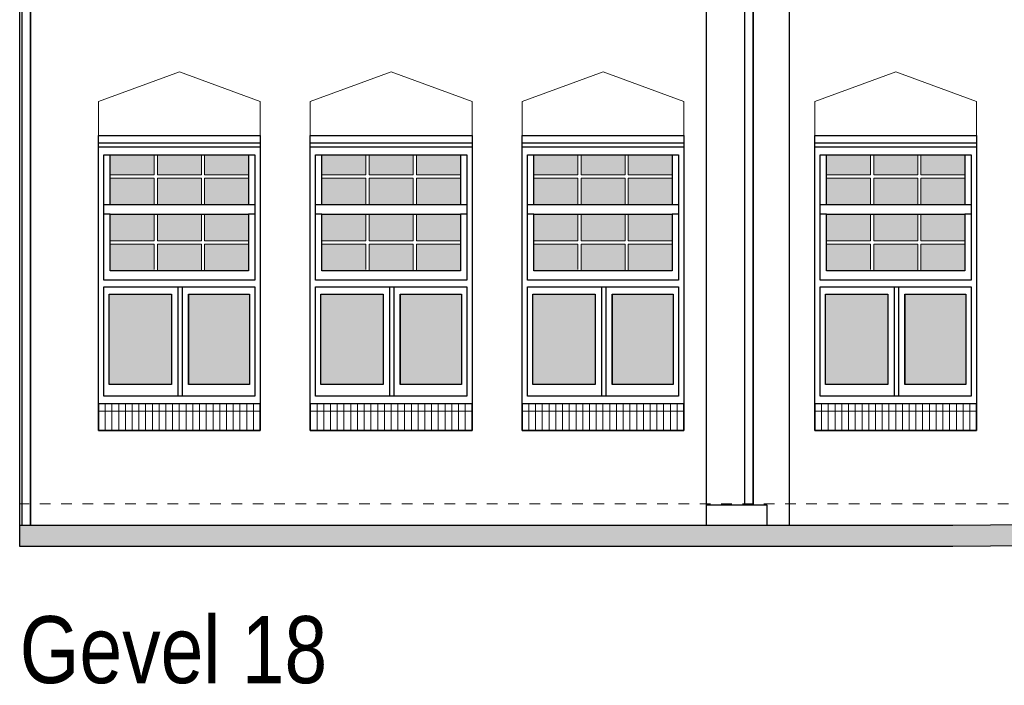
# Model space of a CAD drawing. Extents: x -59835 to 56084, y -767 to 223824.
# Tile 32 of 47: x -26000 to -16750, y 204698 to 210952. Entities that reach past the tile are written whole.
import ezdxf

# ---------------------------------------------------------------- set-up
doc = ezdxf.new("R2010")
doc.units = 0
doc.header["$MEASUREMENT"] = 0
doc.linetypes.add('DASHED', pattern=[200, 100, -100])
for name, color, linetype in [('101 - TEKSTEN', 7, 'Continuous'), ('102 - MAATVOERING', 7, 'Continuous'), ('21 - BUITENWANDEN', 92, 'Continuous'), ('31 - BUITENKOZIJNEN', 7, 'Continuous'), ('31.1 - ARCERING', 7, 'Continuous'), ('52 - AFVOERVOORZIENINGEN', 92, 'Continuous'), ('90 - TERREIN', 7, 'Continuous')]:
    doc.layers.add(name, color=color, linetype=linetype)

msp = doc.modelspace()

# ---------------------------------------------------------------- hatches: boundary and pattern name
at = {"layer": '31.1 - ARCERING', "linetype": 'Continuous', "lineweight": 5}
for points in [[(-25150, 209493), (-25150, 209683), (-24736.75, 209683), (-24736.75, 209493)], [(-25150, 209493), (-25150, 209683), (-24736.75, 209683), (-24736.75, 209493)], [(-24706.75, 209493), (-24706.75, 209683), (-24293.375, 209683), (-24293.375, 209493)], [(-24706.75, 209493), (-24706.75, 209683), (-24293.375, 209683), (-24293.375, 209493)], [(-24263.375, 209493), (-24263.375, 209683), (-23850, 209683), (-23850, 209493)], [(-24263.375, 209493), (-24263.375, 209683), (-23850, 209683), (-23850, 209493)], [(-23160, 209493), (-23160, 209683), (-22746.75, 209683), (-22746.75, 209493)], [(-23160, 209493), (-23160, 209683), (-22746.75, 209683), (-22746.75, 209493)], [(-22716.75, 209493), (-22716.75, 209683), (-22303.375, 209683), (-22303.375, 209493)], [(-22716.75, 209493), (-22716.75, 209683), (-22303.375, 209683), (-22303.375, 209493)], [(-22273.375, 209493), (-22273.375, 209683), (-21860, 209683), (-21860, 209493)], [(-22273.375, 209493), (-22273.375, 209683), (-21860, 209683), (-21860, 209493)], [(-21170, 209493), (-21170, 209683), (-20756.75, 209683), (-20756.75, 209493)], [(-21170, 209493), (-21170, 209683), (-20756.75, 209683), (-20756.75, 209493)], [(-20726.75, 209493), (-20726.75, 209683), (-20313.375, 209683), (-20313.375, 209493)], [(-20726.75, 209493), (-20726.75, 209683), (-20313.375, 209683), (-20313.375, 209493)], [(-20283.375, 209493), (-20283.375, 209683), (-19870, 209683), (-19870, 209493)], [(-20283.375, 209493), (-20283.375, 209683), (-19870, 209683), (-19870, 209493)], [(-18420, 209493), (-18420, 209683), (-18006.75, 209683), (-18006.75, 209493)], [(-18420, 209493), (-18420, 209683), (-18006.75, 209683), (-18006.75, 209493)], [(-17976.75, 209493), (-17976.75, 209683), (-17563.375, 209683), (-17563.375, 209493)], [(-17976.75, 209493), (-17976.75, 209683), (-17563.375, 209683), (-17563.375, 209493)], [(-17533.375, 209493), (-17533.375, 209683), (-17120, 209683), (-17120, 209493)], [(-17533.375, 209493), (-17533.375, 209683), (-17120, 209683), (-17120, 209493)], [(-25150, 209213), (-25150, 209463), (-24736.75, 209463), (-24736.75, 209213)], [(-25150, 209213), (-25150, 209463), (-24736.75, 209463), (-24736.75, 209213)], [(-24706.75, 209213), (-24706.75, 209463), (-24293.375, 209463), (-24293.375, 209213)], [(-24706.75, 209213), (-24706.75, 209463), (-24293.375, 209463), (-24293.375, 209213)], [(-24263.375, 209213), (-24263.375, 209463), (-23850.125, 209463), (-23850.125, 209213)], [(-24263.375, 209213), (-24263.375, 209463), (-23850.125, 209463), (-23850.125, 209213)], [(-23160, 209213), (-23160, 209463), (-22746.75, 209463), (-22746.75, 209213)], [(-23160, 209213), (-23160, 209463), (-22746.75, 209463), (-22746.75, 209213)], [(-22716.75, 209213), (-22716.75, 209463), (-22303.375, 209463), (-22303.375, 209213)], [(-22716.75, 209213), (-22716.75, 209463), (-22303.375, 209463), (-22303.375, 209213)], [(-22273.375, 209213), (-22273.375, 209463), (-21860.125, 209463), (-21860.125, 209213)], [(-22273.375, 209213), (-22273.375, 209463), (-21860.125, 209463), (-21860.125, 209213)], [(-21170, 209213), (-21170, 209463), (-20756.75, 209463), (-20756.75, 209213)], [(-21170, 209213), (-21170, 209463), (-20756.75, 209463), (-20756.75, 209213)], [(-20726.75, 209213), (-20726.75, 209463), (-20313.375, 209463), (-20313.375, 209213)], [(-20726.75, 209213), (-20726.75, 209463), (-20313.375, 209463), (-20313.375, 209213)], [(-20283.375, 209213), (-20283.375, 209463), (-19870.125, 209463), (-19870.125, 209213)], [(-20283.375, 209213), (-20283.375, 209463), (-19870.125, 209463), (-19870.125, 209213)], [(-18420, 209213), (-18420, 209463), (-18006.75, 209463), (-18006.75, 209213)], [(-18420, 209213), (-18420, 209463), (-18006.75, 209463), (-18006.75, 209213)], [(-17976.75, 209213), (-17976.75, 209463), (-17563.375, 209463), (-17563.375, 209213)], [(-17976.75, 209213), (-17976.75, 209463), (-17563.375, 209463), (-17563.375, 209213)], [(-17533.375, 209213), (-17533.375, 209463), (-17120.125, 209463), (-17120.125, 209213)], [(-17533.375, 209213), (-17533.375, 209463), (-17120.125, 209463), (-17120.125, 209213)], [(-25150, 208873), (-25150, 209123), (-24736.75, 209123), (-24736.75, 208873)], [(-25150, 208873), (-25150, 209123), (-24736.75, 209123), (-24736.75, 208873)], [(-24706.75, 208873), (-24706.75, 209123), (-24293.375, 209123), (-24293.375, 208873)], [(-24706.75, 208873), (-24706.75, 209123), (-24293.375, 209123), (-24293.375, 208873)], [(-24263.375, 208873), (-24263.375, 209123), (-23850, 209123), (-23850, 208873)], [(-24263.375, 208873), (-24263.375, 209123), (-23850, 209123), (-23850, 208873)], [(-23160, 208873), (-23160, 209123), (-22746.75, 209123), (-22746.75, 208873)], [(-23160, 208873), (-23160, 209123), (-22746.75, 209123), (-22746.75, 208873)], [(-22716.75, 208873), (-22716.75, 209123), (-22303.375, 209123), (-22303.375, 208873)], [(-22716.75, 208873), (-22716.75, 209123), (-22303.375, 209123), (-22303.375, 208873)], [(-22273.375, 208873), (-22273.375, 209123), (-21860, 209123), (-21860, 208873)], [(-22273.375, 208873), (-22273.375, 209123), (-21860, 209123), (-21860, 208873)], [(-21170, 208873), (-21170, 209123), (-20756.75, 209123), (-20756.75, 208873)], [(-21170, 208873), (-21170, 209123), (-20756.75, 209123), (-20756.75, 208873)], [(-20726.75, 208873), (-20726.75, 209123), (-20313.375, 209123), (-20313.375, 208873)], [(-20726.75, 208873), (-20726.75, 209123), (-20313.375, 209123), (-20313.375, 208873)], [(-20283.375, 208873), (-20283.375, 209123), (-19870, 209123), (-19870, 208873)], [(-20283.375, 208873), (-20283.375, 209123), (-19870, 209123), (-19870, 208873)], [(-18420, 208873), (-18420, 209123), (-18006.75, 209123), (-18006.75, 208873)], [(-18420, 208873), (-18420, 209123), (-18006.75, 209123), (-18006.75, 208873)], [(-17976.75, 208873), (-17976.75, 209123), (-17563.375, 209123), (-17563.375, 208873)], [(-17976.75, 208873), (-17976.75, 209123), (-17563.375, 209123), (-17563.375, 208873)], [(-17533.375, 208873), (-17533.375, 209123), (-17120, 209123), (-17120, 208873)], [(-17533.375, 208873), (-17533.375, 209123), (-17120, 209123), (-17120, 208873)], [(-25150, 208593), (-25150, 208843), (-24736.75, 208843), (-24736.75, 208593)], [(-25150, 208593), (-25150, 208843), (-24736.75, 208843), (-24736.75, 208593)], [(-24706.75, 208593), (-24706.75, 208843), (-24293.375, 208843), (-24293.375, 208593)], [(-24706.75, 208593), (-24706.75, 208843), (-24293.375, 208843), (-24293.375, 208593)], [(-24263.375, 208593), (-24263.375, 208843), (-23850.125, 208843), (-23850.125, 208593)], [(-24263.375, 208593), (-24263.375, 208843), (-23850.125, 208843), (-23850.125, 208593)], [(-23160, 208593), (-23160, 208843), (-22746.75, 208843), (-22746.75, 208593)], [(-23160, 208593), (-23160, 208843), (-22746.75, 208843), (-22746.75, 208593)], [(-22716.75, 208593), (-22716.75, 208843), (-22303.375, 208843), (-22303.375, 208593)], [(-22716.75, 208593), (-22716.75, 208843), (-22303.375, 208843), (-22303.375, 208593)], [(-22273.375, 208593), (-22273.375, 208843), (-21860.125, 208843), (-21860.125, 208593)], [(-22273.375, 208593), (-22273.375, 208843), (-21860.125, 208843), (-21860.125, 208593)], [(-21170, 208593), (-21170, 208843), (-20756.75, 208843), (-20756.75, 208593)], [(-21170, 208593), (-21170, 208843), (-20756.75, 208843), (-20756.75, 208593)], [(-20726.75, 208593), (-20726.75, 208843), (-20313.375, 208843), (-20313.375, 208593)], [(-20726.75, 208593), (-20726.75, 208843), (-20313.375, 208843), (-20313.375, 208593)], [(-20283.375, 208593), (-20283.375, 208843), (-19870.125, 208843), (-19870.125, 208593)], [(-20283.375, 208593), (-20283.375, 208843), (-19870.125, 208843), (-19870.125, 208593)], [(-18420, 208593), (-18420, 208843), (-18006.75, 208843), (-18006.75, 208593)], [(-18420, 208593), (-18420, 208843), (-18006.75, 208843), (-18006.75, 208593)], [(-17976.75, 208593), (-17976.75, 208843), (-17563.375, 208843), (-17563.375, 208593)], [(-17976.75, 208593), (-17976.75, 208843), (-17563.375, 208843), (-17563.375, 208593)], [(-17533.375, 208593), (-17533.375, 208843), (-17120.125, 208843), (-17120.125, 208593)], [(-17533.375, 208593), (-17533.375, 208843), (-17120.125, 208843), (-17120.125, 208593)], [(-25160, 207523), (-25160, 208373), (-24575, 208373), (-24575, 207523)], [(-25160, 207523), (-25160, 208373), (-24575, 208373), (-24575, 207523)], [(-24415, 207523), (-24415, 208373), (-23840, 208373), (-23840, 207523)], [(-24415, 207523), (-24415, 208373), (-23840, 208373), (-23840, 207523)], [(-23170, 207523), (-23170, 208373), (-22585, 208373), (-22585, 207523)], [(-23170, 207523), (-23170, 208373), (-22585, 208373), (-22585, 207523)], [(-22425, 207523), (-22425, 208373), (-21850, 208373), (-21850, 207523)], [(-22425, 207523), (-22425, 208373), (-21850, 208373), (-21850, 207523)], [(-21180, 207523), (-21180, 208373), (-20595, 208373), (-20595, 207523)], [(-21180, 207523), (-21180, 208373), (-20595, 208373), (-20595, 207523)], [(-20435, 207523), (-20435, 208373), (-19860, 208373), (-19860, 207523)], [(-20435, 207523), (-20435, 208373), (-19860, 208373), (-19860, 207523)], [(-18430, 207523), (-18430, 208373), (-17845, 208373), (-17845, 207523)], [(-18430, 207523), (-18430, 208373), (-17845, 208373), (-17845, 207523)], [(-17685, 207523), (-17685, 208373), (-17110, 208373), (-17110, 207523)], [(-17685, 207523), (-17685, 208373), (-17110, 208373), (-17110, 207523)]]:
    msp.add_hatch(color=253, dxfattribs=at).paths.add_polyline_path(points)
at = {"layer": '90 - TERREIN', "linetype": 'Continuous', "lineweight": 5}
for points in [[(-26000, 206003), (-26000, 206203), (-17233.5, 206203), (-17232.625, 206003)], [(-17232.625, 206003), (-17233.5, 206203), (-12633.5, 206243), (-12632.625, 206043)]]:
    msp.add_hatch(color=7, dxfattribs=at).paths.add_polyline_path(points)

# ---------------------------------------------------------------- linework, layer by layer
at = {"layer": '102 - MAATVOERING', "color": 213, "linetype": 'DASHED', "lineweight": 13}
msp.add_lwpolyline([(13890, 206403), (-26000, 206403)], dxfattribs=at)
at = {"layer": '21 - BUITENWANDEN', "color": 92, "linetype": 'Continuous', "lineweight": 25}
for points in [[(-26000, 206203), (-26000, 214833)], [(-19550, 214833), (-19550, 206203)], [(-18770, 214833), (-18770, 206203)], [(-19550, 206393), (-18980, 206393), (-18980, 206203)], [(-26000, 206203), (-17233.5, 206203), (-12633.5, 206243), (13890, 206263)]]:
    msp.add_lwpolyline(points, dxfattribs=at)
at = {"layer": '21 - BUITENWANDEN', "color": 5, "linetype": 'Continuous', "lineweight": 5}
for points in [[(-19190, 214833), (-19190, 206393)], [(-19110, 214833), (-19110, 206393)], [(-24500, 210463), (-25260, 210183)], [(-24500, 210463), (-23740, 210183)], [(-22510, 210463), (-23270, 210183)], [(-22510, 210463), (-21750, 210183)], [(-20520, 210463), (-21280, 210183)], [(-20520, 210463), (-19760, 210183)], [(-17770, 210463), (-18530, 210183)], [(-17770, 210463), (-17010, 210183)], [(-25260, 209863), (-25260, 210183)], [(-23740, 209863), (-23740, 210183)], [(-23270, 209863), (-23270, 210183)], [(-21750, 209863), (-21750, 210183)], [(-21280, 209863), (-21280, 210183)], [(-19760, 209863), (-19760, 210183)], [(-18530, 209863), (-18530, 210183)], [(-17010, 209863), (-17010, 210183)]]:
    msp.add_lwpolyline(points, dxfattribs=at)
at = {"layer": '21 - BUITENWANDEN', "color": 92, "linetype": 'Continuous', "lineweight": 25}
for points in [[(-25260, 207093), (-25260, 209863), (-23740, 209863), (-23740, 207093)], [(-23270, 207093), (-23270, 209863), (-21750, 209863), (-21750, 207093)], [(-21280, 207093), (-21280, 209863), (-19760, 209863), (-19760, 207093)], [(-18530, 207093), (-18530, 209863), (-17010, 209863), (-17010, 207093)]]:
    msp.add_lwpolyline(points, close=True, dxfattribs=at)
at = {"layer": '31 - BUITENKOZIJNEN', "color": 92, "linetype": 'Continuous', "lineweight": 25}
for points in [[(-25260, 207343), (-25260, 209863), (-23740, 209863), (-23740, 207343)], [(-23270, 207343), (-23270, 209863), (-21750, 209863), (-21750, 207343)], [(-21280, 207343), (-21280, 209863), (-19760, 209863), (-19760, 207343)], [(-18530, 207343), (-18530, 209863), (-17010, 209863), (-17010, 207343)], [(-25210, 208503), (-25210, 209683), (-23790, 209683), (-23790, 208503)], [(-25150, 209213), (-25150, 209683), (-23850, 209683), (-23850, 209213)], [(-23220, 208503), (-23220, 209683), (-21800, 209683), (-21800, 208503)], [(-23160, 209213), (-23160, 209683), (-21860, 209683), (-21860, 209213)], [(-21230, 208503), (-21230, 209683), (-19810, 209683), (-19810, 208503)], [(-21170, 209213), (-21170, 209683), (-19870, 209683), (-19870, 209213)], [(-18480, 208503), (-18480, 209683), (-17060, 209683), (-17060, 208503)], [(-18420, 209213), (-18420, 209683), (-17120, 209683), (-17120, 209213)], [(-25150, 208593), (-25150, 209123), (-23850, 209123), (-23850, 208593)], [(-23160, 208593), (-23160, 209123), (-21860, 209123), (-21860, 208593)], [(-21170, 208593), (-21170, 209123), (-19870, 209123), (-19870, 208593)], [(-18420, 208593), (-18420, 209123), (-17120, 209123), (-17120, 208593)], [(-25210, 207413), (-25210, 208443), (-23790, 208443), (-23790, 207413)], [(-23220, 207413), (-23220, 208443), (-21800, 208443), (-21800, 207413)], [(-21230, 207413), (-21230, 208443), (-19810, 208443), (-19810, 207413)], [(-18480, 207413), (-18480, 208443), (-17060, 208443), (-17060, 207413)], [(-25160, 207523), (-25160, 208373), (-24575, 208373), (-24575, 207523)], [(-24415, 208373), (-23840, 208373), (-23840, 207523), (-24415, 207523)], [(-23170, 207523), (-23170, 208373), (-22585, 208373), (-22585, 207523)], [(-22425, 208373), (-21850, 208373), (-21850, 207523), (-22425, 207523)], [(-21180, 207523), (-21180, 208373), (-20595, 208373), (-20595, 207523)], [(-20435, 208373), (-19860, 208373), (-19860, 207523), (-20435, 207523)], [(-18430, 207523), (-18430, 208373), (-17845, 208373), (-17845, 207523)], [(-17685, 208373), (-17110, 208373), (-17110, 207523), (-17685, 207523)]]:
    msp.add_lwpolyline(points, close=True, dxfattribs=at)
for points in [[(-23740, 209793), (-25260, 209793)], [(-21750, 209793), (-23270, 209793)], [(-19760, 209793), (-21280, 209793)], [(-17010, 209793), (-18530, 209793)], [(-23740, 209753), (-25260, 209753)], [(-21750, 209753), (-23270, 209753)], [(-19760, 209753), (-21280, 209753)], [(-17010, 209753), (-18530, 209753)], [(-25150, 209213), (-25210, 209213)], [(-23790, 209213), (-23850, 209213)], [(-23160, 209213), (-23220, 209213)], [(-21800, 209213), (-21860, 209213)], [(-21170, 209213), (-21230, 209213)], [(-19810, 209213), (-19870, 209213)], [(-18420, 209213), (-18480, 209213)], [(-17060, 209213), (-17120, 209213)], [(-25150, 209123), (-25210, 209123)], [(-23790, 209123), (-23850, 209123)], [(-23160, 209123), (-23220, 209123)], [(-21800, 209123), (-21860, 209123)], [(-21170, 209123), (-21230, 209123)], [(-19810, 209123), (-19870, 209123)], [(-18420, 209123), (-18480, 209123)], [(-17060, 209123), (-17120, 209123)], [(-24515, 208443), (-24515, 207413)], [(-24475, 208443), (-24475, 207413)], [(-22525, 208443), (-22525, 207413)], [(-22485, 208443), (-22485, 207413)], [(-20535, 208443), (-20535, 207413)], [(-20495, 208443), (-20495, 207413)], [(-17785, 208443), (-17785, 207413)], [(-17745, 208443), (-17745, 207413)], [(-24575, 208373), (-24575, 207523)], [(-24415, 208373), (-24415, 207523)], [(-22585, 208373), (-22585, 207523)], [(-22425, 208373), (-22425, 207523)], [(-20595, 208373), (-20595, 207523)], [(-20435, 208373), (-20435, 207523)], [(-17845, 208373), (-17845, 207523)], [(-17685, 208373), (-17685, 207523)], [(-25260, 207343), (-25260, 207093), (-23740, 207093), (-23740, 207343)], [(-23270, 207343), (-23270, 207093), (-21750, 207093), (-21750, 207343)], [(-21280, 207343), (-21280, 207093), (-19760, 207093), (-19760, 207343)], [(-18530, 207343), (-18530, 207093), (-17010, 207093), (-17010, 207343)]]:
    msp.add_lwpolyline(points, dxfattribs=at)
at = {"layer": '31 - BUITENKOZIJNEN', "color": 5, "linetype": 'Continuous', "lineweight": 5}
for points in [[(-24736.75, 209493), (-24736.75, 209683)], [(-24706.75, 209493), (-24706.75, 209683)], [(-24293.375, 209493), (-24293.375, 209683)], [(-24263.375, 209493), (-24263.375, 209683)], [(-22746.75, 209493), (-22746.75, 209683)], [(-22716.75, 209493), (-22716.75, 209683)], [(-22303.375, 209493), (-22303.375, 209683)], [(-22273.375, 209493), (-22273.375, 209683)], [(-20756.75, 209493), (-20756.75, 209683)], [(-20726.75, 209493), (-20726.75, 209683)], [(-20313.375, 209493), (-20313.375, 209683)], [(-20283.375, 209493), (-20283.375, 209683)], [(-18006.75, 209493), (-18006.75, 209683)], [(-17976.75, 209493), (-17976.75, 209683)], [(-17563.375, 209493), (-17563.375, 209683)], [(-17533.375, 209493), (-17533.375, 209683)], [(-24736.75, 209493), (-25150, 209493)], [(-24736.75, 209463), (-25150, 209463)], [(-24736.75, 209213), (-24736.75, 209463)], [(-24706.75, 209493), (-24293.375, 209493)], [(-24706.75, 209213), (-24706.75, 209463)], [(-24706.75, 209463), (-24293.375, 209463)], [(-24293.375, 209213), (-24293.375, 209463)], [(-23850.125, 209493), (-24263.375, 209493)], [(-24263.375, 209213), (-24263.375, 209463)], [(-23850.125, 209463), (-24263.375, 209463)], [(-22746.75, 209493), (-23160, 209493)], [(-22746.75, 209463), (-23160, 209463)], [(-22746.75, 209213), (-22746.75, 209463)], [(-22716.75, 209493), (-22303.375, 209493)], [(-22716.75, 209213), (-22716.75, 209463)], [(-22716.75, 209463), (-22303.375, 209463)], [(-22303.375, 209213), (-22303.375, 209463)], [(-21860.125, 209493), (-22273.375, 209493)], [(-22273.375, 209213), (-22273.375, 209463)], [(-21860.125, 209463), (-22273.375, 209463)], [(-20756.75, 209493), (-21170, 209493)], [(-20756.75, 209463), (-21170, 209463)], [(-20756.75, 209213), (-20756.75, 209463)], [(-20726.75, 209493), (-20313.375, 209493)], [(-20726.75, 209213), (-20726.75, 209463)], [(-20726.75, 209463), (-20313.375, 209463)], [(-20313.375, 209213), (-20313.375, 209463)], [(-19870.125, 209493), (-20283.375, 209493)], [(-20283.375, 209213), (-20283.375, 209463)], [(-19870.125, 209463), (-20283.375, 209463)], [(-18006.75, 209493), (-18420, 209493)], [(-18006.75, 209463), (-18420, 209463)], [(-18006.75, 209213), (-18006.75, 209463)], [(-17976.75, 209493), (-17563.375, 209493)], [(-17976.75, 209213), (-17976.75, 209463)], [(-17976.75, 209463), (-17563.375, 209463)], [(-17563.375, 209213), (-17563.375, 209463)], [(-17120.125, 209493), (-17533.375, 209493)], [(-17533.375, 209213), (-17533.375, 209463)], [(-17120.125, 209463), (-17533.375, 209463)], [(-24736.75, 208873), (-24736.75, 209123)], [(-24706.75, 208873), (-24706.75, 209123)], [(-24293.375, 208873), (-24293.375, 209123)], [(-24263.375, 208873), (-24263.375, 209123)], [(-22746.75, 208873), (-22746.75, 209123)], [(-22716.75, 208873), (-22716.75, 209123)], [(-22303.375, 208873), (-22303.375, 209123)], [(-22273.375, 208873), (-22273.375, 209123)], [(-20756.75, 208873), (-20756.75, 209123)], [(-20726.75, 208873), (-20726.75, 209123)], [(-20313.375, 208873), (-20313.375, 209123)], [(-20283.375, 208873), (-20283.375, 209123)], [(-18006.75, 208873), (-18006.75, 209123)], [(-17976.75, 208873), (-17976.75, 209123)], [(-17563.375, 208873), (-17563.375, 209123)], [(-17533.375, 208873), (-17533.375, 209123)], [(-24736.75, 208873), (-25150, 208873)], [(-24706.75, 208873), (-24293.375, 208873)], [(-23850.125, 208873), (-24263.375, 208873)], [(-22746.75, 208873), (-23160, 208873)], [(-22716.75, 208873), (-22303.375, 208873)], [(-21860.125, 208873), (-22273.375, 208873)], [(-20756.75, 208873), (-21170, 208873)], [(-20726.75, 208873), (-20313.375, 208873)], [(-19870.125, 208873), (-20283.375, 208873)], [(-18006.75, 208873), (-18420, 208873)], [(-17976.75, 208873), (-17563.375, 208873)], [(-17120.125, 208873), (-17533.375, 208873)], [(-24736.75, 208843), (-25150, 208843)], [(-24736.75, 208603), (-24736.75, 208843)], [(-24706.75, 208593), (-24706.75, 208843)], [(-24706.75, 208843), (-24293.375, 208843)], [(-24293.375, 208593), (-24293.375, 208843)], [(-24263.375, 208593), (-24263.375, 208843)], [(-23850.125, 208843), (-24263.375, 208843)], [(-22746.75, 208843), (-23160, 208843)], [(-22746.75, 208603), (-22746.75, 208843)], [(-22716.75, 208593), (-22716.75, 208843)], [(-22716.75, 208843), (-22303.375, 208843)], [(-22303.375, 208593), (-22303.375, 208843)], [(-22273.375, 208593), (-22273.375, 208843)], [(-21860.125, 208843), (-22273.375, 208843)], [(-20756.75, 208843), (-21170, 208843)], [(-20756.75, 208603), (-20756.75, 208843)], [(-20726.75, 208593), (-20726.75, 208843)], [(-20726.75, 208843), (-20313.375, 208843)], [(-20313.375, 208593), (-20313.375, 208843)], [(-20283.375, 208593), (-20283.375, 208843)], [(-19870.125, 208843), (-20283.375, 208843)], [(-18006.75, 208843), (-18420, 208843)], [(-18006.75, 208603), (-18006.75, 208843)], [(-17976.75, 208593), (-17976.75, 208843)], [(-17976.75, 208843), (-17563.375, 208843)], [(-17563.375, 208593), (-17563.375, 208843)], [(-17533.375, 208593), (-17533.375, 208843)], [(-17120.125, 208843), (-17533.375, 208843)], [(-25196.75, 207093), (-25196.75, 207343)], [(-25133.375, 207093), (-25133.375, 207343)], [(-25070.125, 207093), (-25070.125, 207343)], [(-25006.75, 207093), (-25006.75, 207343)], [(-24943.5, 207093), (-24943.5, 207343)], [(-24880.125, 207093), (-24880.125, 207343)], [(-24816.875, 207093), (-24816.875, 207343)], [(-24753.5, 207093), (-24753.5, 207343)], [(-24690.25, 207093), (-24690.25, 207343)], [(-24626.875, 207093), (-24626.875, 207343)], [(-24563.625, 207093), (-24563.625, 207343)], [(-24500.25, 207093), (-24500.25, 207343)], [(-24437, 207093), (-24437, 207343)], [(-24373.625, 207093), (-24373.625, 207343)], [(-24310.375, 207093), (-24310.375, 207343)], [(-24247, 207093), (-24247, 207343)], [(-24183.75, 207093), (-24183.75, 207343)], [(-24120.375, 207093), (-24120.375, 207343)], [(-24057.125, 207093), (-24057.125, 207343)], [(-23993.75, 207093), (-23993.75, 207343)], [(-23930.5, 207093), (-23930.5, 207343)], [(-23867.125, 207093), (-23867.125, 207343)], [(-23803.875, 207093), (-23803.875, 207343)], [(-23206.75, 207093), (-23206.75, 207343)], [(-23143.375, 207093), (-23143.375, 207343)], [(-23080.125, 207093), (-23080.125, 207343)], [(-23016.75, 207093), (-23016.75, 207343)], [(-22953.5, 207093), (-22953.5, 207343)], [(-22890.125, 207093), (-22890.125, 207343)], [(-22826.875, 207093), (-22826.875, 207343)], [(-22763.5, 207093), (-22763.5, 207343)], [(-22700.25, 207093), (-22700.25, 207343)], [(-22636.875, 207093), (-22636.875, 207343)], [(-22573.625, 207093), (-22573.625, 207343)], [(-22510.25, 207093), (-22510.25, 207343)], [(-22447, 207093), (-22447, 207343)], [(-22383.625, 207093), (-22383.625, 207343)], [(-22320.375, 207093), (-22320.375, 207343)], [(-22257, 207093), (-22257, 207343)], [(-22193.75, 207093), (-22193.75, 207343)], [(-22130.375, 207093), (-22130.375, 207343)], [(-22067.125, 207093), (-22067.125, 207343)], [(-22003.75, 207093), (-22003.75, 207343)], [(-21940.5, 207093), (-21940.5, 207343)], [(-21877.125, 207093), (-21877.125, 207343)], [(-21813.875, 207093), (-21813.875, 207343)], [(-21216.75, 207093), (-21216.75, 207343)], [(-21153.375, 207093), (-21153.375, 207343)], [(-21090.125, 207093), (-21090.125, 207343)], [(-21026.75, 207093), (-21026.75, 207343)], [(-20963.5, 207093), (-20963.5, 207343)], [(-20900.125, 207093), (-20900.125, 207343)], [(-20836.875, 207093), (-20836.875, 207343)], [(-20773.5, 207093), (-20773.5, 207343)], [(-20710.25, 207093), (-20710.25, 207343)], [(-20646.875, 207093), (-20646.875, 207343)], [(-20583.625, 207093), (-20583.625, 207343)], [(-20520.25, 207093), (-20520.25, 207343)], [(-20457, 207093), (-20457, 207343)], [(-20393.625, 207093), (-20393.625, 207343)], [(-20330.375, 207093), (-20330.375, 207343)], [(-20267, 207093), (-20267, 207343)], [(-20203.75, 207093), (-20203.75, 207343)], [(-20140.375, 207093), (-20140.375, 207343)], [(-20077.125, 207093), (-20077.125, 207343)], [(-20013.75, 207093), (-20013.75, 207343)], [(-19950.5, 207093), (-19950.5, 207343)], [(-19887.125, 207093), (-19887.125, 207343)], [(-19823.875, 207093), (-19823.875, 207343)], [(-18466.75, 207093), (-18466.75, 207343)], [(-18403.375, 207093), (-18403.375, 207343)], [(-18340.125, 207093), (-18340.125, 207343)], [(-18276.75, 207093), (-18276.75, 207343)], [(-18213.5, 207093), (-18213.5, 207343)], [(-18150.125, 207093), (-18150.125, 207343)], [(-18086.875, 207093), (-18086.875, 207343)], [(-18023.5, 207093), (-18023.5, 207343)], [(-17960.25, 207093), (-17960.25, 207343)], [(-17896.875, 207093), (-17896.875, 207343)], [(-17833.625, 207093), (-17833.625, 207343)], [(-17770.25, 207093), (-17770.25, 207343)], [(-17707, 207093), (-17707, 207343)], [(-17643.625, 207093), (-17643.625, 207343)], [(-17580.375, 207093), (-17580.375, 207343)], [(-17517, 207093), (-17517, 207343)], [(-17453.75, 207093), (-17453.75, 207343)], [(-17390.375, 207093), (-17390.375, 207343)], [(-17327.125, 207093), (-17327.125, 207343)], [(-17263.75, 207093), (-17263.75, 207343)], [(-17200.5, 207093), (-17200.5, 207343)], [(-17137.125, 207093), (-17137.125, 207343)], [(-17073.875, 207093), (-17073.875, 207343)], [(-25260, 207273), (-23740, 207273)], [(-23270, 207273), (-21750, 207273)], [(-21280, 207273), (-19760, 207273)], [(-18530, 207273), (-17010, 207273)]]:
    msp.add_lwpolyline(points, dxfattribs=at)
at = {"layer": '52 - AFVOERVOORZIENINGEN', "color": 92, "linetype": 'Continuous', "lineweight": 25}
for points in [[(-19190, 214833), (-19190, 206393)], [(-19110, 214833), (-19110, 206393)], [(-25980, 214743), (-25980, 206203)], [(-25900, 206203), (-25900, 214743), (-25980, 214743), (-25980, 206203)], [(-25900, 214743), (-25900, 206203)], [(-19190, 206393), (-19110, 206393)], [(-19190, 206393), (-19110, 206393)], [(-25980, 206203), (-25900, 206203)]]:
    msp.add_lwpolyline(points, dxfattribs=at)
msp.add_lwpolyline([(-19110, 206393), (-19110, 214833), (-19190, 214833), (-19190, 206393)], close=True, dxfattribs=at)
at = {"layer": '90 - TERREIN', "color": 92, "linetype": 'Continuous', "lineweight": 25}
for points in [[(-26000, 206203), (-17233.5, 206203)], [(-26000, 206003), (-26000, 206203)], [(-17233.5, 206203), (-12633.5, 206243)], [(-17232.625, 206003), (-26000, 206003)], [(-12632.625, 206043), (-17232.625, 206003)]]:
    msp.add_lwpolyline(points, dxfattribs=at)

# ---------------------------------------------------------------- texts
at = {"layer": '101 - TEKSTEN', "color": 7, "linetype": 'Continuous', "lineweight": 0, "insert": (-26000, 204709), "char_height": 629.999983, "attachment_point": 7, "line_spacing_factor": 1.333333}
msp.add_mtext('{\\fArial Narrow|b0|i0|c12|p0;Gevel 18}', dxfattribs=at)

doc.saveas('drawing.dxf')
